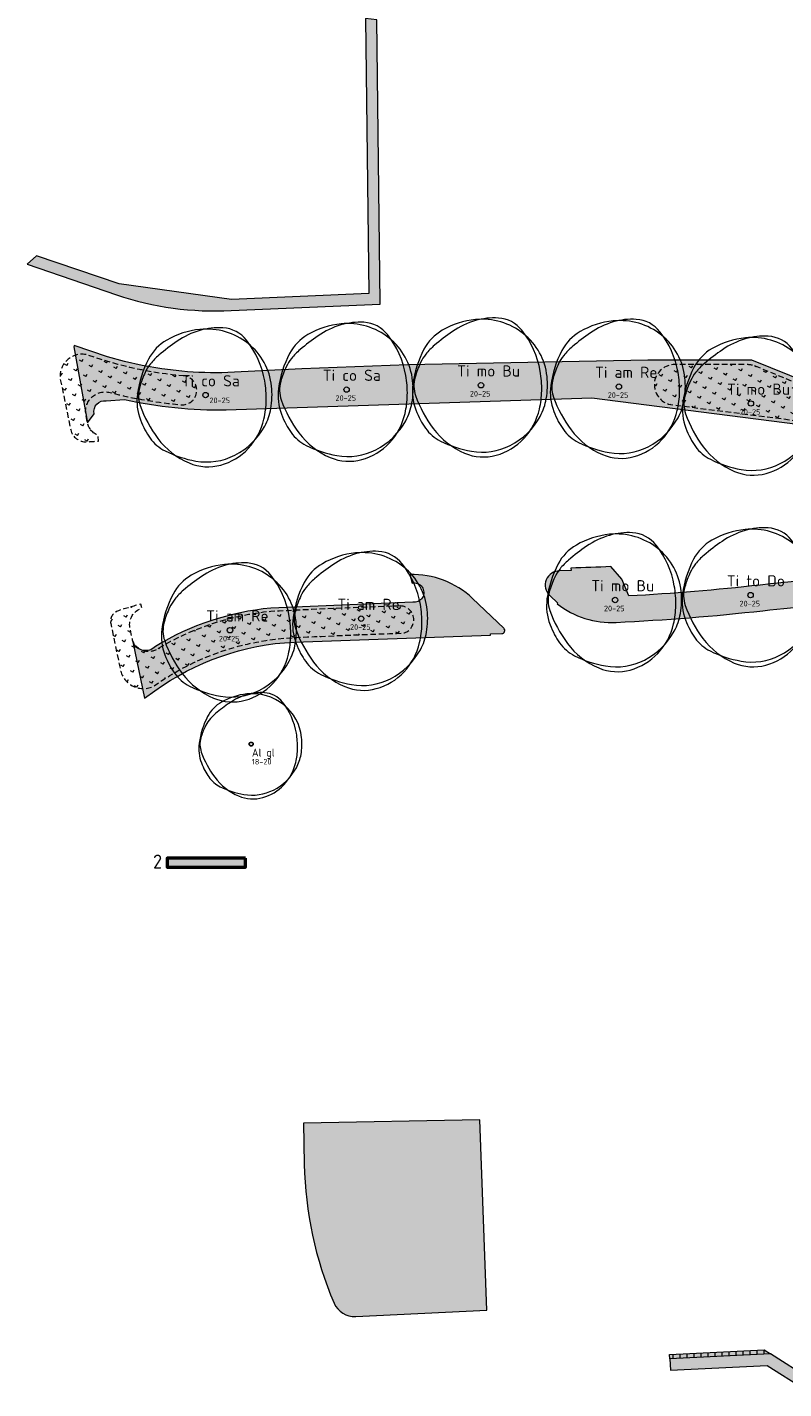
# Model space of a CAD drawing. Header units: metres. Extents: x 167415 to 168367, y 462435 to 462930.
# Tile 125 of 146: x 167415 to 167482, y 462718 to 462840. Entities that reach past the tile are written whole.
import ezdxf
from ezdxf.enums import TextEntityAlignment as Align

# ---------------------------------------------------------------- set-up
doc = ezdxf.new("R2010")
doc.units = ezdxf.units.M
doc.header["$LTSCALE"] = 0.2
doc.linetypes.add('DASHED', pattern=[0.75, 0.5, -0.25])
for name, color, linetype, lineweight in [('N-PV-GR-BOOM-afmeting', 90, 'Continuous', 25), ('N-PV-GR-BOOM-GROND-S', 90, 'Continuous', 20), ('N-WE-GR-BOLLEN-A-WRM-200 Mengsel Bloemendal-A', 108, 'Continuous', 18), ('N-WE-GR-BOLLEN-A-WRM-200 Mengsel Bloemendal-G', 108, 'DASHED', 18), ('N-WE-GR-KRUIDEN-G 2 droog  beheergroep wadimengsel', 90, 'Continuous', 50), ('N-WE-GR-KRUIDEN-G 2 droog  beheergroep wadimengsel-A', 253, 'Continuous', 35), ('N-WE-GR-KRUIDEN-G 2 droog  beheergroep wadimengsel_T', 90, 'Continuous', 20), ('N-WE-GW-BOOM_T35', 90, 'Continuous', 20), ('N-WE-VH-VERHARDING_TTE-A', 252, 'Continuous', 13), ('N_WE_GR_GRAS_WRM_RVA kruidenmengsel 2_B102-A', 141, 'Continuous', 18), ('N_WE_GR_GRAS_WRM_RVA kruidenmengsel 2_B102-G', 141, 'Continuous', 18), ('N_WE_GR_GRAS_WRM_RVA kruidenmengsel 2_B102_TTE-G', 141, 'Continuous', 18), ('N_WE_GR_GRAS_WRM_RVA kruidenmengsel 2_B102_TTE_A', 141, 'Continuous', 18), ('N_WE_GR_GRAS_WRM_RVA kruidenmengsel Barneveld_B116-A', 83, 'Continuous', 18), ('N_WE_GR_GRAS_WRM_RVA kruidenmengsel Barneveld_B116-G', 83, 'Continuous', 18), ('N_WE_GR_GRAS_WRM_RVA margrietmengsel-A', 213, 'Continuous', 18), ('N_WE_GR_GRAS_WRM_RVA margrietmengsel-G', 213, 'Continuous', 18)]:
    doc.layers.add(name, color=color, linetype=linetype, lineweight=lineweight)
doc.styles.add('NLCS-ISO-M200-T25', font='NLCS-ISO.ttf', dxfattribs={"height": 0.5})
doc.styles.add('NLCS-ISO-M200-T35', font='NLCS-ISO.ttf', dxfattribs={"height": 0.7000000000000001})
doc.styles.add('NLCS-ISO-M500-T25', font='NLCS-ISO.ttf', dxfattribs={"height": 1.25})
doc.styles.add('Standaard200', font='isocpeur.ttf', dxfattribs={"height": 0.4})
pattern_1 = [(60.02193949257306, (0, 0), (-0.8575026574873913, 0.4946416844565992), [0.24, -0.74994]), (150.0219394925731, (0, 0), (-0.4946416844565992, -0.8575026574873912), [0.24, -0.74994])]

# ---------------------------------------------------------------- blocks, each defined once
blk = doc.blocks.new('*U38')
at = {"linetype": 'Continuous'}
blk.add_circle((0, 0), 0.1845092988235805, dxfattribs=at)
blk.add_circle((0, 0), 0.15)
for centre, radius, start, end in [((-1.04000423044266, 0.9606120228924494), 3.220049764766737, 119.9474720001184, 152.2845150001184), ((6.673480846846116, -8.892264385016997), 15.23380010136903, 124.4457860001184, 130.3031460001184), ((0.1954232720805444, -1.18369016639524), 5.69477568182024, 95.77430700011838, 119.9477920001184), ((1.167773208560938, -0.8648117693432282), 5.499689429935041, 106.3688740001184, 124.4477540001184), ((0.9143825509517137, -0.002301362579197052), 4.600723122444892, 86.58911100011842, 106.3682710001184), ((0.07970034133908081, -0.03998979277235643), 4.545240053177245, 51.53933000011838, 95.77344500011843), ((1.056161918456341, 2.378944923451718), 2.21526890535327, 38.20985000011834, 86.5854950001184), ((2.460397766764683, -0.8782636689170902), 7.174070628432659, 152.2851410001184, 172.4003910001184), ((-0.3515115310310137, -0.6099093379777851), 4.373408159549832, 130.3005070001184, 141.2454220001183), ((0.2288267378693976, 0.1477590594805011), 4.305464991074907, 6.022262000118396, 51.53931800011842), ((2.154547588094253, -1.37596471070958), 6.924367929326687, 154.9923550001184, 163.7785190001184), ((-1.549780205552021, 0.3518966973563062), 2.836877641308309, 141.2443700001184, 154.9906160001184), ((-1.102603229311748, -0.4029311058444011), 3.57950533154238, 172.3996280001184, 201.0284730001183), ((-2.504075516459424, -0.0205774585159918), 2.072584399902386, 163.7796780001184, 199.3827820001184), ((-2.823502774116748, -0.2440311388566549), 6.971300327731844, 358.8883060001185, 9.983350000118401), ((-0.9877565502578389, 0.01932567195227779), 5.528817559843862, 350.2300720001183, 6.023218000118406), ((3.469242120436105, 2.080817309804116), 8.404750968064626, 199.3819430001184, 216.8465580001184), ((-1.978632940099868, -0.2603525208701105), 6.126276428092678, 347.0492550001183, 358.8876950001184), ((0.6392974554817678, -0.2608628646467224), 3.877806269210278, 331.3473820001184, 350.2303160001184), ((1.476309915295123, 0.5879067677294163), 6.342209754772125, 201.0235440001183, 207.8216400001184), ((0.1673832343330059, -0.1029643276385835), 4.862144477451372, 207.8203580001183, 215.5805050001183), ((-0.1795833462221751, 0.1865259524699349), 4.810936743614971, 296.8801270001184, 331.3479920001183), ((-0.2560194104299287, -0.6565432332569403), 4.358694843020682, 316.7621770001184, 347.0498660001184), ((-1.507113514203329, -1.300645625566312), 2.803406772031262, 215.5851440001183, 243.3800810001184), ((0.9177623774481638, 0.1688468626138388), 5.216390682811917, 216.8467250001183, 247.0462340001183), ((-0.04137638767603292, -0.8584661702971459), 4.063995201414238, 285.3685610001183, 316.7631230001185), ((0.6477036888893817, 2.999956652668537), 7.613650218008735, 243.3843840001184, 260.1467900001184), ((0.1648026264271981, -1.608874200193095), 3.285778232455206, 247.0471650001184, 285.3699040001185), ((0.07267107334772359, -0.3112232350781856), 4.252909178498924, 260.1457210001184, 296.8807070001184)]:
    blk.add_arc(centre, radius, start, end, dxfattribs=at)
blk.add_arc((-2.118072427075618, -0.1198345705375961), 6.255027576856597, 9.983148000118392, 38.20995300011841)
at = {"style": 'NLCS-ISO-M200-T35'}
blk.add_attdef('#._SOORT_TYPE', text='', height=0.7000000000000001, dxfattribs=at).set_placement((0.0641279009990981, -1.322028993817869), align=Align.BOTTOM_LEFT)
blk = doc.blocks.new('BOOM_1E GROOTTE_TEXT')
at = {"linetype": 'Continuous'}
blk.add_circle((0, 0), 0.2415770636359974, dxfattribs=at)
for centre, radius, start, end in [((-1.361672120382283, 1.257724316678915), 4.21599438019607, 119.9474720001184, 152.2845150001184), ((0.2558666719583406, -1.549799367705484), 7.456140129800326, 95.7743070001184, 119.9477920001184), ((1.528959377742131, -1.132293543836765), 7.200714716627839, 106.3688740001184, 124.4477540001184), ((1.197196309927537, -0.003013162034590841), 6.023702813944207, 86.58911100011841, 106.3682710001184), ((0.1043512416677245, -0.05235842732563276), 5.951059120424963, 51.53933000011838, 95.77344500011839), ((1.382827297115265, 3.114740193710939), 2.900440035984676, 38.20985000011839, 86.5854950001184), ((-2.773181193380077, -0.1568987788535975), 8.189675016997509, 9.983148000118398, 38.2099530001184), ((8.73755370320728, -11.64259542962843), 19.9455351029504, 124.4457860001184, 130.3031460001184), ((0.2996016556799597, 0.1934601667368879), 5.637122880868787, 6.022262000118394, 51.53931800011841), ((3.221385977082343, -1.149906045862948), 9.392973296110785, 152.2851410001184, 172.4003910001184), ((-2.029119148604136, 0.4607365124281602), 3.714309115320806, 141.2443700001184, 154.9906160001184), ((-0.4602322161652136, -0.7985511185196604), 5.726080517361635, 130.3005070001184, 141.2454220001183), ((2.82093793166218, -1.801543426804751), 9.066038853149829, 154.9923550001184, 163.7785190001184), ((-3.696797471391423, -0.3195086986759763), 9.12748719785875, 358.8883060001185, 9.983350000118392), ((-1.443632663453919, -0.5275555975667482), 4.686627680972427, 172.3996280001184, 201.0284730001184), ((-3.278573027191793, -0.02694195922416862), 2.713623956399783, 163.7796780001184, 199.3827820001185), ((-1.29326450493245, 0.02530300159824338), 7.238852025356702, 350.2300720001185, 6.023218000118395), ((4.542260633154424, 2.724403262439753), 11.00429665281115, 199.3819430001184, 216.8465580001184), ((-2.590613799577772, -0.3408781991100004), 8.021101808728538, 347.0492550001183, 358.8876950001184), ((0.8370288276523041, -0.3415463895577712), 5.07719154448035, 331.3473820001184, 350.2303160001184), ((1.932924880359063, 0.7697432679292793), 8.303822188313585, 201.0235440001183, 207.8216400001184), ((-0.3352048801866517, -0.8596086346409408), 5.706816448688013, 316.7621770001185, 347.0498660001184), ((0.2191539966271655, -0.134810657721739), 6.365980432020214, 207.8203580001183, 215.5805050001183), ((-0.2351275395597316, 0.2442174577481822), 6.298934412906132, 296.8801270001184, 331.3479920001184), ((-1.973255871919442, -1.702928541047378), 3.670485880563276, 215.5851440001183, 243.3800810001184), ((1.201621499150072, 0.2210703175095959), 6.829793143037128, 216.8467250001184, 247.0462340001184), ((-0.05417388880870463, -1.123985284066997), 5.320967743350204, 285.3685610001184, 316.7631230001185), ((0.8480350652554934, 3.927827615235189), 9.968512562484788, 243.3843840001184, 260.1467900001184), ((0.2157752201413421, -2.10649060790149), 4.302052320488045, 247.0471650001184, 285.3699040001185), ((0.09514785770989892, -0.4074829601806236), 5.568311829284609, 260.1457210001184, 296.8807070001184)]:
    blk.add_arc(centre, radius, start, end, dxfattribs=at)
at = {"style": 'NLCS-ISO-M200-T35'}
for tag, p in [('#._SOORT_TYPE', (-1.662806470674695, 0.4775128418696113)), ('#_AFMETING_...', (-1.662806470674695, -1.864294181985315))]:
    blk.add_attdef(tag, text='', height=0.7000000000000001, dxfattribs=at).set_placement(p, align=Align.BOTTOM_LEFT)

msp = doc.modelspace()

# ---------------------------------------------------------------- hatches: boundary and pattern name
at = {"layer": 'N-WE-GR-BOLLEN-A-WRM-200 Mengsel Bloemendal-A', "transparency": 33554687}
h = msp.add_hatch(dxfattribs=at)
h.set_pattern_fill('AGR-BOLLEN', color=256, scale=0.4, angle=15.02193949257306, pattern_type=2)
h.set_pattern_definition(pattern_1)
edge = h.paths.add_edge_path()
edge.add_arc((167431.5916596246, 462842.1295522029), 33.74857213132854, 250.3063023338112, 265.23434849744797, ccw=False)
edge.add_arc((167419.6485562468, 462808.4676600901), 1.971582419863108, 73.1919631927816, 185.7572543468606)
edge.add_line((167417.6869188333, 462808.2698827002), (167418.6380427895, 462803.6738474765))
edge.add_arc((167419.9932240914, 462804.0013108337), 1.394183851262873, 193.5844416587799, 273.1000864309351)
edge.add_arc((167473.8041826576, 462046.4249601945), 758.0910667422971, 93.98572476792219, 94.0646895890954, ccw=False)
edge.add_line((167421.1108428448, 462802.6825072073), (167421.0750413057, 462803.196332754))
edge.add_arc((167421.6127606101, 462804.5966391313), 1.500000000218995, 191.692000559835, 248.9931515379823, ccw=False)
edge.add_line((167420.1438839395, 462804.2926632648), (167420.0042116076, 462804.9675899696))
edge.add_arc((167421.7179010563, 462805.3222284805), 1.749999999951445, 75.57370909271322, 191.6920005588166, ccw=False)
edge.add_arc((167432.0353616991, 462845.4296721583), 39.66324706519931, 255.5737090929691, 265.0411072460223)
edge.add_arc((167428.6020673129, 462807.2129447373), 1.29806774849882, 270.210275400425, 441.7730551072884)
h = msp.add_hatch(dxfattribs=at)
h.set_pattern_fill('AGR-BOLLEN', color=256, scale=0.4, angle=15.02193949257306, pattern_type=2)
h.set_pattern_definition(pattern_1)
edge = h.paths.add_edge_path()
edge.add_arc((167473.7849370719, 462047.1590229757), 760.308230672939, 86.99212155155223, 87.84785564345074)
edge.add_line((167502.3369235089, 462806.930955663), (167484.5389861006, 462807.443233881))
edge.add_line((167484.5389861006, 462807.443233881), (167479.8581562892, 462809.3614215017))
edge.add_arc((167479.0997721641, 462807.5107855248), 2.000000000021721, 67.71635386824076, 90.02217995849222)
edge.add_line((167479.0989979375, 462809.510785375), (167472.4981225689, 462809.5082300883))
edge.add_arc((167472.6093279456, 462807.7115962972), 1.800072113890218, 93.54189068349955, 258.2131857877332)
edge.add_line((167472.2416258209, 462805.9494797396), (167494.8134747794, 462803.0676205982))
edge.add_arc((167472.851504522, 461852.3212445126), 950.9999998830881, 87.55536443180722, 88.67671915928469, ccw=False)
edge.add_arc((167513.4767422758, 462804.4425493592), 1.987751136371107, 268.2331200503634, 444.1078375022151)
h = msp.add_hatch(dxfattribs=at)
h.set_pattern_fill('AGR-BOLLEN', color=256, scale=0.4, angle=15.02193949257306, pattern_type=2)
h.set_pattern_definition(pattern_1)
edge = h.paths.add_edge_path()
edge.add_arc((167473.7999534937, 462046.5827580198), 741.8082304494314, 91.98346346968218, 92.87923868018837)
edge.add_arc((167438.8453239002, 462763.4306317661), 24.13444821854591, 95.4856673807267, 121.1087570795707)
edge.add_arc((167425.5910789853, 462785.3725503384), 1.500000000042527, 191.6920005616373, 301.54892481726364, ccw=False)
edge.add_line((167424.122202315, 462785.0685744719), (167423.930823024, 462785.9933603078))
edge.add_arc((167425.3996996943, 462786.2973361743), 1.500000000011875, 105.20831484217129, 191.6920005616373, ccw=False)
edge.add_line((167425.0062058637, 462787.7448038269), (167424.9052716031, 462788.1176508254))
edge.add_arc((167437.8072854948, 462740.4581432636), 49.37499998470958, 105.1476059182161, 107.5779673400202)
edge.add_arc((167423.1978745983, 462786.5743631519), 0.9999999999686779, 107.5779673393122, 191.692000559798)
edge.add_line((167422.2186234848, 462786.3717125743), (167423.0757315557, 462782.229982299))
edge.add_arc((167425.1204621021, 462782.6590537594), 2.089264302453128, 191.851138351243, 297.3526249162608)
edge.add_arc((167439.7006056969, 462761.6283793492), 23.51999999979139, 92.7302728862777, 125.38656904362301, ccw=False)
edge.add_arc((167473.7999535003, 462046.5827578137), 739.3782306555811, 91.97111782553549, 92.73027288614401, ccw=False)
edge.add_arc((167448.0737957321, 462786.7176379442), 1.22997620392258, 283.8637021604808, 447.6052751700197)
at = {"layer": 'N-WE-GR-KRUIDEN-G 2 droog  beheergroep wadimengsel-A', "transparency": 33554687}
h = msp.add_hatch(color=256, dxfattribs=at)
h.dxf.hatch_style = 1
h.paths.add_polyline_path([(167434.2657200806, 462765.4057711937), (167427.2657200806, 462765.4057711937), (167427.2657200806, 462764.6057711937), (167434.2657200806, 462764.6057711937)])
at = {"layer": 'N-WE-VH-VERHARDING_TTE-A', "transparency": 33554687}
h = msp.add_hatch(dxfattribs=at)
h.set_pattern_fill('ANSI31', color=256, scale=5, angle=45)
h.set_pattern_definition([(90, (0, 0), (-0.6250000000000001, 0), [])])
edge = h.paths.add_edge_path()
edge.add_line((167480.6162411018, 462721.4902312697), (167472.1773609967, 462721.0781405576))
edge.add_line((167472.1773609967, 462721.0781405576), (167472.1968707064, 462720.6786166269))
edge.add_line((167472.1968707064, 462720.6786166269), (167481.1795162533, 462721.1172607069))
edge.add_arc((167560.0685618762, 462840.8704973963), 143.4026471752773, 236.3546535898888, 236.62457168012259, ccw=False)
at = {"layer": 'N_WE_GR_GRAS_WRM_RVA kruidenmengsel 2_B102-A', "transparency": 33554687}
h = msp.add_hatch(color=256, dxfattribs=at)
h.dxf.hatch_style = 1
edge = h.paths.add_edge_path()
edge.add_line((167455.2133009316, 462742.0314227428), (167439.4436995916, 462741.7286947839))
edge.add_line((167439.4436995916, 462741.7286947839), (167439.5139631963, 462738.0685471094))
edge.add_arc((167472.7078474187, 462738.7057678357), 33.20000000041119, 181.0997680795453, 203.1277467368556)
edge.add_arc((167444.0153479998, 462726.4509533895), 2.00000000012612, 203.1277467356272, 272.7956692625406)
edge.add_line((167444.1128965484, 462724.4533337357), (167455.8200719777, 462725.0250231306))
edge.add_line((167455.8200719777, 462725.0250231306), (167455.2133009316, 462742.0314227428))
h = msp.add_hatch(color=256, dxfattribs=at)
h.dxf.hatch_style = 1
h.paths.add_polyline_path([(167481.1795162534, 462721.1172607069), (167472.1968707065, 462720.6786166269), (167472.2456449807, 462719.6798068), (167480.9102047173, 462720.1029179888), (167484.1924396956, 462718.00916227), (167484.7302400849, 462718.8522344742)])
at = {"layer": 'N_WE_GR_GRAS_WRM_RVA kruidenmengsel 2_B102_TTE_A', "transparency": 33554687}
h = msp.add_hatch(color=256, dxfattribs=at)
h.dxf.hatch_style = 1
h.paths.add_polyline_path([(167472.1773609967, 462721.0781405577), (167480.6162411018, 462721.4902312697), (167481.1795162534, 462721.1172607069), (167472.1968707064, 462720.6786166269)])
at = {"layer": 'N_WE_GR_GRAS_WRM_RVA kruidenmengsel Barneveld_B116-A', "transparency": 33554687}
h = msp.add_hatch(color=256, dxfattribs=at)
h.dxf.hatch_style = 1
edge = h.paths.add_edge_path()
edge.add_line((167444.9999592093, 462840.4447015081), (167445.2786034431, 462815.8756822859))
edge.add_line((167445.2786034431, 462815.8756822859), (167433.022161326, 462815.3429953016))
edge.add_line((167433.022161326, 462815.3429953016), (167422.9673080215, 462816.7278636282))
edge.add_line((167422.9673080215, 462816.7278636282), (167415.5692366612, 462819.2222987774))
edge.add_line((167415.5692366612, 462819.2222987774), (167414.7452279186, 462818.497127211))
edge.add_line((167414.7452279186, 462818.497127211), (167422.7373023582, 462815.7501022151))
edge.add_arc((167431.5555315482, 462841.9034735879), 27.60000000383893, 251.3672463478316, 272.9485847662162)
edge.add_line((167432.9752700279, 462814.3400133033), (167446.291926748, 462814.9187791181))
edge.add_line((167446.291926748, 462814.9187791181), (167446.2883868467, 462815.0187164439))
edge.add_line((167446.2883868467, 462815.0187164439), (167446.00146488, 462840.3176118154))
edge.add_line((167446.00146488, 462840.3176118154), (167444.9999592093, 462840.4447015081))
at = {"layer": 'N_WE_GR_GRAS_WRM_RVA margrietmengsel-A', "transparency": 33554687}
h = msp.add_hatch(color=256, dxfattribs=at)
h.dxf.hatch_style = 1
edge = h.paths.add_edge_path()
edge.add_line((167421.9145648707, 462810.2144410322), (167418.9349302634, 462811.2068328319))
edge.add_line((167418.9349302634, 462811.2068328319), (167418.90279516, 462811.111525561))
edge.add_line((167418.90279516, 462811.111525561), (167420.1413253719, 462804.3053002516))
edge.add_line((167420.1413253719, 462804.3053002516), (167420.738649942, 462805.119577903))
edge.add_arc((167421.6700191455, 462805.3344368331), 0.9558310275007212, 81.8145527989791, 192.9903865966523, ccw=False)
edge.add_line((167421.8061080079, 462806.2805302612), (167423.4396776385, 462806.4017932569))
edge.add_arc((167432.0353616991, 462845.4296721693), 39.9632470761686, 257.5792083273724, 270.7039113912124)
edge.add_line((167432.5263206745, 462805.4694409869), (167465.2270085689, 462806.542635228))
edge.add_line((167465.2270085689, 462806.542635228), (167494.790954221, 462802.76806066))
edge.add_line((167494.790954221, 462802.76806066), (167527.8750909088, 462801.4276109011))
edge.add_arc((167527.8345770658, 462800.7287842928), 0.6999999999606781, -93.31795730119, 86.68204269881, ccw=False)
edge.add_line((167527.7940632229, 462800.0299576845), (167502.718089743, 462801.1513014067))
edge.add_line((167502.718089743, 462801.1513014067), (167502.4270601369, 462800.8602718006))
edge.add_line((167502.4270601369, 462800.8602718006), (167502.3817278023, 462799.8315145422))
edge.add_arc((167479.3830641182, 461975.8895775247), 824.2628549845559, 86.49965433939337, 88.40111998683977, ccw=False)
edge.add_arc((167532.8456365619, 462798.3576745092), 3.148076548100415, 172.5837429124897, 175.3166300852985, ccw=False)
edge.add_line((167529.7238950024, 462798.7640186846), (167530.7221568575, 462798.7043674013))
edge.add_line((167530.7221568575, 462798.7043674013), (167530.7581158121, 462799.3032888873))
edge.add_line((167530.7581158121, 462799.3032888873), (167534.760590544, 462804.6094497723))
edge.add_line((167534.760590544, 462804.6094497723), (167534.8515874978, 462805.2044621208))
edge.add_line((167534.8515874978, 462805.2044621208), (167532.0220322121, 462805.6347661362))
edge.add_line((167532.0220322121, 462805.6347661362), (167514.4580774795, 462806.7781958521))
edge.add_line((167514.4580774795, 462806.7781958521), (167502.8957733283, 462807.2986786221))
edge.add_line((167502.8957733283, 462807.2986786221), (167484.6232827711, 462807.8409732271))
edge.add_line((167484.6232827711, 462807.8409732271), (167479.5256765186, 462809.9120328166))
edge.add_line((167479.5256765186, 462809.9120328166), (167470.2248981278, 462809.9010457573))
edge.add_line((167470.2248981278, 462809.9010457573), (167448.7808443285, 462809.4865008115))
edge.add_line((167448.7808443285, 462809.4865008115), (167439.306052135, 462809.1364190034))
edge.add_line((167439.306052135, 462809.1364190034), (167432.6676140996, 462808.8021492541))
edge.add_arc((167431.5555315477, 462841.9034735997), 33.12000001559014, 264.8095746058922, 271.92420337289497, ccw=False)
edge.add_line((167428.5592923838, 462808.9192811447), (167426.7941805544, 462809.127797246))
edge.add_line((167426.7941805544, 462809.127797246), (167425.0290687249, 462809.4328763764))
edge.add_line((167425.0290687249, 462809.4328763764), (167423.4396792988, 462809.7915212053))
edge.add_line((167423.4396792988, 462809.7915212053), (167421.9145648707, 462810.2144410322))
h = msp.add_hatch(color=256, dxfattribs=at)
h.dxf.hatch_style = 1
edge = h.paths.add_edge_path()
edge.add_arc((167496.4837385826, 462688.5657343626), 99.99999997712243, 87.97320017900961, 93.46616452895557, ccw=False)
edge.add_arc((167473.7849371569, 462047.159023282), 741.8082303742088, 86.95426823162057, 87.9732001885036, ccw=False)
edge.add_arc((167473.7379409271, 462046.499698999), 742.4691204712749, 82.8388072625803, 86.95335007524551, ccw=False)
edge.add_line((167566.2950556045, 462783.1770879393), (167566.3942256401, 462783.1646213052))
edge.add_line((167566.3942256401, 462783.1646213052), (167566.961875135, 462787.3819004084))
edge.add_line((167566.961875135, 462787.3819004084), (167566.8579115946, 462787.3993864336))
edge.add_arc((167580.9108505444, 462886.4070371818), 99.99999999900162, 257.3712119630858, 261.92151911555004, ccw=False)
edge.add_arc((167580.9737555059, 462886.7009585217), 100.3005636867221, 256.183264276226, 257.3728559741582, ccw=False)
edge.add_arc((167533.3466560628, 462692.1452359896), 99.99999999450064, 76.30601868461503, 85.87870752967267)
edge.add_arc((167472.4681542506, 461846.3237729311), 948.0095157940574, 85.88272743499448, 87.72345973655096)
edge.add_arc((167502.1855456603, 462589.5916800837), 204.1478539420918, 87.7709896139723, 89.97491722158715)
edge.add_line((167502.2749169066, 462793.7395144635), (167502.5275789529, 462792.4392933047))
edge.add_arc((167502.2273548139, 462593.7395200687), 198.7000000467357, 87.72885106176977, 89.91342937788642, ccw=False)
edge.add_arc((167472.8515049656, 461852.3212443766), 940.6999999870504, 85.87992181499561, 87.73059477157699, ccw=False)
edge.add_arc((167533.3466566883, 462692.145235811), 98.7000000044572, 76.2420322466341, 85.87992181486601, ccw=False)
edge.add_line((167556.819586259, 462788.0134348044), (167560.7076124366, 462787.1421432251))
edge.add_line((167560.7076124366, 462787.1421432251), (167563.7476403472, 462786.5716015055))
edge.add_arc((167563.6290396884, 462785.8817218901), 0.7000000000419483, -99.75465137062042, 80.24534862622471, ccw=False)
edge.add_line((167563.5104390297, 462785.1918422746), (167560.4283969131, 462785.770269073))
edge.add_line((167560.4283969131, 462785.770269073), (167556.4866369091, 462786.6536021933))
edge.add_arc((167533.3466566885, 462692.1452358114), 97.30000000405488, 76.24203224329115, 85.8799217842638)
edge.add_arc((167472.8515045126, 461852.3212443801), 939.3000000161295, 85.8799217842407, 87.7310619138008)
edge.add_arc((167502.2273519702, 462593.7395201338), 197.2999999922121, 87.73106195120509, 96.39076027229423)
edge.add_arc((167458.1470933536, 462985.8943244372), 197.3244849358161, 273.01938889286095, 276.4360883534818, ccw=False)
edge.add_line((167468.5409414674, 462788.8437718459), (167467.9075349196, 462790.3457685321))
edge.add_line((167467.9075349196, 462790.3457685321), (167466.9312721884, 462791.4667874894))
edge.add_arc((167457.8705614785, 462988.1599868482), 196.9017804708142, 271.5966299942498, 272.63747676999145, ccw=False)
edge.add_line((167463.3568050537, 462791.3346523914), (167463.362794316, 462791.1097321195))
edge.add_line((167463.362794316, 462791.1097321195), (167462.3580633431, 462791.0829777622))
edge.add_arc((167462.330723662, 462789.8096489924), 1.273622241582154, 88.76998955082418, 226.5394480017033)
edge.add_line((167461.4546562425, 462788.8851926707), (167462.1728936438, 462788.1917342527))
edge.add_line((167462.1728936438, 462788.1917342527), (167462.1250855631, 462788.1415606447))
edge.add_arc((167466.9678325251, 462794.3278080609), 7.85632580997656, 231.9452848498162, 273.1025779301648)
edge.add_arc((167457.7060454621, 462991.2309089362), 204.9769379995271, 272.7087489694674, 276.3908186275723)
edge.add_arc((167502.2273521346, 462593.7395201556), 194.9999999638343, 93.46616452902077, 96.3908186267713, ccw=False)
h = msp.add_hatch(color=256, dxfattribs=at)
h.dxf.hatch_style = 1
edge = h.paths.add_edge_path()
edge.add_arc((167449.2030231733, 462782.9803342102), 7.774979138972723, 46.38266590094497, 91.91230599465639)
edge.add_line((167448.9435733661, 462790.7509832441), (167449.1565952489, 462789.9877469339))
edge.add_arc((167449.3343060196, 462789.1431056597), 0.863133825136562, -98.13434586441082, 101.88161376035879, ccw=False)
edge.add_line((167449.2121771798, 462788.2886558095), (167436.5162839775, 462787.7538271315))
edge.add_arc((167438.8453241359, 462763.4306317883), 24.43444821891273, 95.46961685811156, 121.160270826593)
edge.add_arc((167425.319422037, 462785.1529667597), 1.20019045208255, 199.2995782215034, 317.34619433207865, ccw=False)
edge.add_line((167424.1866782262, 462784.7562948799), (167425.231433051, 462779.6961785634))
edge.add_line((167425.231433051, 462779.6961785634), (167426.1435533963, 462780.3564527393))
edge.add_arc((167439.7006056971, 462761.6283793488), 23.12000000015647, 92.73027288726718, 125.9003775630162, ccw=False)
edge.add_line((167438.599302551, 462784.7221345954), (167456.173652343, 462785.3507449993))
edge.add_line((167456.173652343, 462785.3507449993), (167456.1712668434, 462785.450716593))
edge.add_line((167456.1712668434, 462785.450716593), (167457.1709982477, 462785.4738924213))
edge.add_line((167457.1709982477, 462785.4738924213), (167457.1710345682, 462785.4788945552))
edge.add_arc((167457.1648472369, 462785.7538249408), 0.2749999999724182, 271.2892286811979, 409.0576899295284)
edge.add_line((167457.3450544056, 462785.9615516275), (167454.5665039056, 462788.6091329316))

# ---------------------------------------------------------------- linework, layer by layer
at = {"layer": 'N-WE-GR-BOLLEN-A-WRM-200 Mengsel Bloemendal-G', "ltscale": 5, "transparency": 33554687, "flags": 128}
for points in [[(167428.7878135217, 462808.4976541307, -0.06522816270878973), (167420.2186709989, 462810.3550144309, 0.5348774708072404), (167417.6869188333, 462808.2698827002), (167418.6380427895, 462803.6738474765, 0.3615787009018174), (167420.0686219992, 462802.6091672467, -0.0003445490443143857), (167421.1108428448, 462802.6825072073), (167421.0750413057, 462803.196332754, -0.2553668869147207), (167420.1438839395, 462804.2926632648), (167420.0042116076, 462804.9675899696, -0.5549839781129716), (167422.153886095, 462807.0170491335, 0.04133283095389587), (167428.6068312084, 462805.9148857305, 0.9289547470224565)], [(167513.6807977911, 462806.4197989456, 0.003733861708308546), (167502.3369235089, 462806.930955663), (167484.5389861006, 462807.443233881), (167479.8581562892, 462809.3614215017, 0.0976360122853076), (167479.0989979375, 462809.510785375), (167472.4981225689, 462809.5082300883, 0.8744423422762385), (167472.2416258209, 462805.9494797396), (167494.8134747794, 462803.0676205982, -0.004892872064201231), (167513.4154539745, 462802.4557432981, 0.964632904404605)], [(167448.1251886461, 462787.9465399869, 0.003908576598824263), (167436.5381490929, 462787.4545476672, 0.1122699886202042), (167426.3759186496, 462784.0942597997, -0.5197738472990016), (167424.122202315, 462785.0685744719), (167423.930823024, 462785.9933603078, -0.3963504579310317), (167425.0062058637, 462787.7448038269), (167424.9052716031, 462788.1176508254, 0.01060484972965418), (167422.8958712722, 462787.5276700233, 0.3844350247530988), (167422.2186234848, 462786.3717125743), (167423.0757315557, 462782.229982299, 0.4958686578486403), (167426.0804070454, 462780.8033784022, -0.143462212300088), (167438.5802488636, 462785.1216805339, -0.003312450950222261), (167448.3685140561, 462785.5234928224, 0.8673089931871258)]]:
    msp.add_lwpolyline(points, format="xyb", close=True, dxfattribs=at)
at = {"layer": 'N-WE-GR-KRUIDEN-G 2 droog  beheergroep wadimengsel', "transparency": 33554687}
msp.add_lwpolyline([(167434.2657200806, 462765.4057711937), (167427.2657200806, 462765.4057711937), (167427.2657200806, 462764.6057711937), (167434.2657200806, 462764.6057711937)], close=True, dxfattribs=at)
at = {"layer": 'N_WE_GR_GRAS_WRM_RVA kruidenmengsel 2_B102-G', "transparency": 33554687, "flags": 128}
msp.add_lwpolyline([(167455.2133009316, 462742.0314227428), (167439.4436995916, 462741.7286947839), (167439.5139631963, 462738.0685471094, 0.09641226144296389), (167442.1760852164, 462725.6653883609, 0.3137065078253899), (167444.1128965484, 462724.4533337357), (167455.8200719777, 462725.0250231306)], format="xyb", close=True, dxfattribs=at)
msp.add_lwpolyline([(167481.1795162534, 462721.1172607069), (167472.1968707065, 462720.6786166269), (167472.2456449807, 462719.6798068), (167480.9102047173, 462720.1029179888), (167484.1924396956, 462718.00916227), (167484.7302400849, 462718.8522344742)], close=True, dxfattribs=at)
at = {"layer": 'N_WE_GR_GRAS_WRM_RVA kruidenmengsel 2_B102_TTE-G', "transparency": 33554687, "flags": 128}
msp.add_lwpolyline([(167472.1773609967, 462721.0781405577), (167480.6162411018, 462721.4902312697), (167481.1795162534, 462721.1172607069), (167472.1968707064, 462720.6786166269)], close=True, dxfattribs=at)
at = {"layer": 'N_WE_GR_GRAS_WRM_RVA kruidenmengsel Barneveld_B116-G', "linetype": 'Continuous', "lineweight": 0, "transparency": 33554687}
msp.add_lwpolyline([(167444.9999592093, 462840.4447015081), (167445.2786034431, 462815.8756822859), (167433.022161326, 462815.3429953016), (167422.9673080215, 462816.7278636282), (167415.5692366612, 462819.2222987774), (167414.7452279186, 462818.497127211), (167422.7373023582, 462815.7501022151, 0.09444567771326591), (167432.9752700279, 462814.3400133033), (167446.291926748, 462814.9187791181), (167446.2883868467, 462815.0187164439), (167446.00146488, 462840.3176118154)], format="xyb", close=True, dxfattribs=at)
at = {"layer": 'N_WE_GR_GRAS_WRM_RVA margrietmengsel-G', "transparency": 33554687, "flags": 128}
for points in [[(167484.6232827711, 462807.8409732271), (167479.5256765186, 462809.9120328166), (167470.2248981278, 462809.9010457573), (167448.7808443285, 462809.4865008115), (167439.306052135, 462809.1364190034), (167432.6676140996, 462808.8021492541, -0.03105340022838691), (167428.5592923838, 462808.9192811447), (167426.7941805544, 462809.127797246), (167425.0290687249, 462809.4328763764), (167423.4396792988, 462809.7915212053), (167421.9145648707, 462810.2144410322), (167418.9349302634, 462811.2068328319), (167418.90279516, 462811.111525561), (167420.1413253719, 462804.3053002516), (167420.738649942, 462805.119577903, -0.5271054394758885), (167421.8061080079, 462806.2805302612), (167423.4396776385, 462806.4017932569, 0.05733000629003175), (167432.5263206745, 462805.4694409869), (167465.2270085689, 462806.542635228), (167494.790954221, 462802.76806066)], [(167510.0384767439, 462790.8848379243, 0.03780305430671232), (167480.2661509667, 462789.8134746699, -0.0149092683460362), (167468.5409414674, 462788.8437718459), (167467.9075349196, 462790.3457685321), (167466.9312721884, 462791.4667874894, -0.004541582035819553), (167463.3568050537, 462791.3346523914), (167463.362794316, 462791.1097321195), (167462.3580633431, 462791.0829777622, 0.6858008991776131), (167461.4546562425, 462788.8851926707), (167462.1728936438, 462788.1917342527), (167462.1250855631, 462788.1415606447, 0.1815383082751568), (167467.3930462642, 462786.4829977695, 0.01606744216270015), (167480.521963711, 462787.5277450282, -0.01276190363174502), (167490.4378295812, 462788.3828019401, -0.02397216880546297)]]:
    msp.add_lwpolyline(points, format="xyb", dxfattribs=at)
msp.add_lwpolyline([(167454.5665039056, 462788.6091329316, 0.2013159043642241), (167448.9435733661, 462790.7509832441), (167449.1565952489, 462789.9877469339, -1.191922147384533), (167449.2121771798, 462788.2886558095), (167436.5162839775, 462787.7538271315, 0.1125685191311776), (167426.2021154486, 462784.3397574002, -0.566041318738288), (167424.1866782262, 462784.7562948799), (167425.231433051, 462779.6961785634), (167426.1435533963, 462780.3564527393, -0.1457510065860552), (167438.599302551, 462784.7221345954), (167456.173652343, 462785.3507449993), (167456.1712668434, 462785.450716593), (167457.1709982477, 462785.4738924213), (167457.1710345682, 462785.4788945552, 0.6857945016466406), (167457.3450544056, 462785.9615516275)], format="xyb", close=True, dxfattribs=at)

# ---------------------------------------------------------------- block references
at = {"layer": 'N-PV-GR-BOOM-GROND-S', "transparency": 33554687}
ref = msp.add_blockref('BOOM_1E GROOTTE_TEXT', (167455.310421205, 462807.6664320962), dxfattribs=at)
ref.add_attrib('#._SOORT_TYPE', 'Ti mo Bu', dxfattribs={"layer": 'N-WE-GW-BOOM_T35', "height": 1, "style": 'Standaard200'}).set_placement((167453.1830341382, 462808.143944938), align=Align.BOTTOM_LEFT)
ref = msp.add_blockref('BOOM_1E GROOTTE_TEXT', (167467.6369688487, 462807.5454964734), dxfattribs=at)
ref.add_attrib('#._SOORT_TYPE', 'Ti am Re', dxfattribs={"layer": 'N-WE-GW-BOOM_T35', "height": 1, "style": 'Standaard200'}).set_placement((167465.5095817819, 462808.0230093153), align=Align.BOTTOM_LEFT)
ref = msp.add_blockref('BOOM_1E GROOTTE_TEXT', (167430.6857823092, 462806.7899864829), dxfattribs=at)
ref.add_attrib('#._SOORT_TYPE', 'Ti co Sa', dxfattribs={"layer": 'N-WE-GW-BOOM_T35', "height": 1, "style": 'Standaard200'}).set_placement((167428.5583952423, 462807.2674993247), align=Align.BOTTOM_LEFT)
ref = msp.add_blockref('BOOM_1E GROOTTE_TEXT', (167443.2970036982, 462807.2796699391), dxfattribs=at)
ref.add_attrib('#._SOORT_TYPE', 'Ti co Sa', dxfattribs={"layer": 'N-WE-GW-BOOM_T35', "height": 1, "style": 'Standaard200'}).set_placement((167441.1696166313, 462807.757182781), align=Align.BOTTOM_LEFT)
ref = msp.add_blockref('BOOM_1E GROOTTE_TEXT', (167479.4440366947, 462806.038029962), dxfattribs=at)
ref.add_attrib('#._SOORT_TYPE', 'Ti mo Bu', dxfattribs={"layer": 'N-WE-GW-BOOM_T35', "height": 1, "style": 'Standaard200'}).set_placement((167477.3166496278, 462806.5155428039), align=Align.BOTTOM_LEFT)
ref = msp.add_blockref('BOOM_1E GROOTTE_TEXT', (167467.3023812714, 462788.4809216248), dxfattribs=at)
ref.add_attrib('#._SOORT_TYPE', 'Ti mo Bu', dxfattribs={"layer": 'N-WE-GW-BOOM_T35', "height": 1, "style": 'Standaard200'}).set_placement((167465.1749942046, 462788.9584344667), align=Align.BOTTOM_LEFT)
ref = msp.add_blockref('BOOM_1E GROOTTE_TEXT', (167479.416061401, 462788.915616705), dxfattribs=at)
ref.add_attrib('#._SOORT_TYPE', 'Ti to Do', dxfattribs={"layer": 'N-WE-GW-BOOM_T35', "height": 1, "style": 'Standaard200'}).set_placement((167477.2886743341, 462789.3931295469), align=Align.BOTTOM_LEFT)
ref = msp.add_blockref('BOOM_1E GROOTTE_TEXT', (167444.5998894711, 462786.8152826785), dxfattribs=at)
ref.add_attrib('#._SOORT_TYPE', 'Ti am Re', dxfattribs={"layer": 'N-WE-GW-BOOM_T35', "height": 1, "style": 'Standaard200'}).set_placement((167442.4725024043, 462787.2927955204), align=Align.BOTTOM_LEFT)
ref = msp.add_blockref('BOOM_1E GROOTTE_TEXT', (167432.8732298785, 462785.7809513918), dxfattribs=at)
ref.add_attrib('#._SOORT_TYPE', 'Ti am Re', dxfattribs={"layer": 'N-WE-GW-BOOM_T35', "height": 1, "style": 'Standaard200'}).set_placement((167430.7458428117, 462786.2584642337), align=Align.BOTTOM_LEFT)
msp.add_blockref('*U38', (167434.7652558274, 462775.6069034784), dxfattribs=at).add_auto_attribs({'#._SOORT_TYPE': 'Al gl'})

# ---------------------------------------------------------------- texts
at = {"layer": 'N-PV-GR-BOOM-afmeting', "ltscale": 0.8, "transparency": 33554687, "char_height": 0.5, "attachment_point": 1, "style": 'NLCS-ISO-M200-T25'}
for s, insert in [('20-25', (167431.0345645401, 462806.5674561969)), ('20-25', (167442.3017989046, 462806.7751800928)), ('20-25', (167454.3152164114, 462807.1619422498)), ('20-25', (167466.6417640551, 462807.0410066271)), ('20-25', (167478.448831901, 462805.5335401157)), ('20-25', (167466.3071764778, 462787.9764317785)), ('20-25', (167478.4208566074, 462788.4111268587)), ('20-25', (167443.6046846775, 462786.3107928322)), ('20-25', (167431.8780250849, 462785.2764615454)), ('18-20', (167434.8293837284, 462774.2848744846))]:
    msp.add_mtext_dynamic_manual_height_columns(s, width=5.62560989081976, gutter_width=3, heights=[0], dxfattribs=dict(at, insert=insert))
at = {"layer": 'N-WE-GR-KRUIDEN-G 2 droog  beheergroep wadimengsel_T', "transparency": 33554687, "insert": (167425.9938754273, 462765.7387449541), "char_height": 1.25, "attachment_point": 1, "style": 'NLCS-ISO-M500-T25'}
msp.add_mtext_dynamic_manual_height_columns('2', width=1.797773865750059, gutter_width=6.25, heights=[0], dxfattribs=at)

doc.saveas('drawing.dxf')
